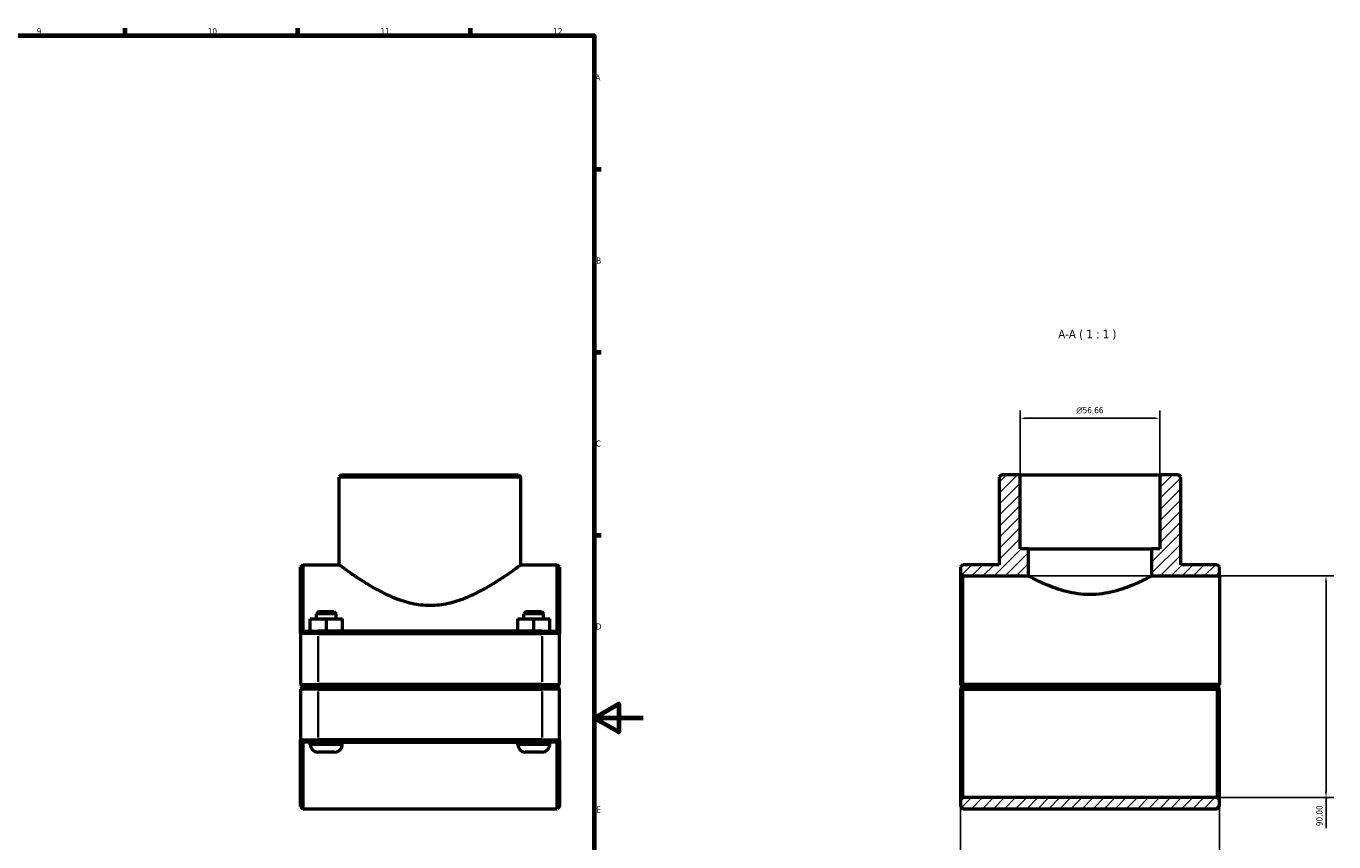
# Model space of a CAD drawing. Header units: millimetres. Extents: x 0 to 1121, y -20 to 1083.
# Tile 6 of 6: x 591 to 1121, y 247 to 578. Entities that reach past the tile are written whole.
import ezdxf

# ---------------------------------------------------------------- set-up
doc = ezdxf.new("R2010")
doc.units = ezdxf.units.MM
for name, color, linetype, lineweight in [('Border (ISO)', 7, 'Continuous', 70), ('Dimension (ISO)', 7, 'Continuous', 25), ('Hatch (ISO)', 7, 'Continuous', 18), ('Symbol (ISO)', 7, 'Continuous', 25), ('Visible (ISO)', 7, 'Continuous', 50), ('Visible Narrow (ISO)', 7, 'Continuous', 35)]:
    doc.layers.add(name, color=color, linetype=linetype, lineweight=lineweight)
doc.styles.add('Label Text (ISO)', font='tahoma.ttf')
doc.styles.add('Note Text (ISO)', font='tahoma.ttf')
doc.dimstyles.new('Default (ISO)', dxfattribs={"dimtxt": 2.5, "dimasz": 2.5, "dimexe": 3.175, "dimexo": 0, "dimgap": 0.762, "dimtad": 1, "dimrnd": 1e-08, "dimzin": 0, "dimtxsty": 'Note Text (ISO)', "dimcen": 0.09, "dimdle": 10, "dimclrd": 256, "dimclre": 256, "dimclrt": 232, "dimazin": 0, "dimtfac": 1.40208, "dimtmove": 0, "dimatfit": 3, "dimfxl": 1, "dimtolj": 1, "dimtzin": 0, "dimlwd": -1, "dimlwe": -1, "dimarcsym": 0})

# ---------------------------------------------------------------- blocks, each defined once
blk = doc.blocks.new('Borders Default Border')
at = {"layer": 'Border (ISO)'}
for p, q in [((630.75, 574), (630.75, 576.9)), ((700.83, 574), (700.83, 576.9)), ((770.92, 574), (770.92, 576.9)), ((821, 519.75), (823.9, 519.75)), ((821, 445.5), (823.9, 445.5)), ((821, 371.25), (823.9, 371.25))]:
    blk.add_line(p, q, dxfattribs=at)
at = {"layer": 'Border (ISO)', "flags": 128}
for points in [[(20, 20), (20, 574), (821, 574), (821, 20), (20, 20)], [(841, 297), (821, 297), (831, 302.77), (831, 291.23), (821, 297)]]:
    blk.add_lwpolyline(points, dxfattribs=at)
at = {"layer": 'Border (ISO)', "color": 232, "true_color": 0xca0064, "char_height": 2.5, "attachment_point": 7, "style": 'Note Text (ISO)'}
for s, insert in [('9', (594.88, 574.35)), ('10', (664.29, 574.35)), ('11', (734.37, 574.4)), ('12', (804.46, 574.4)), ('A', (821.59, 555.62)), ('B', (821.89, 481.37)), ('C', (821.73, 407.08)), ('D', (821.73, 332.88)), ('E', (821.94, 258.63))]:
    blk.add_mtext(s, dxfattribs=dict(at, insert=insert))
blk = doc.blocks.new('*D7')
at = {"layer": 'Defpoints', "color": 0, "transparency": 16777216}
for p in [(993.9, 418.64), (993.9, 395.68), (1050.56, 395.68)]:
    blk.add_point(p, dxfattribs=at)
at = {"layer": 'Dimension (ISO)', "transparency": 16777216}
for p, q in [((993.9, 395.68), (993.9, 421.82)), ((1050.56, 395.68), (1050.56, 421.82)), ((1048.06, 418.64), (996.4, 418.64))]:
    blk.add_line(p, q, dxfattribs=at)
for points in [[(996.4, 419.06), (996.4, 418.22), (993.9, 418.64)], [(1048.06, 419.06), (1048.06, 418.22), (1050.56, 418.64)]]:
    blk.add_solid(points, dxfattribs=at)
at = {"layer": 'Dimension (ISO)', "color": 232, "true_color": 0xca0064, "transparency": 16777216, "insert": (1016.66, 423.16), "char_height": 2.5, "attachment_point": 1, "style": 'Note Text (ISO)'}
blk.add_mtext('\\A1;\\fAIGDT|b0|i0;\\H2.5000;\\ln\\fTahoma|b0|i0;\\H2.5000;56,66', dxfattribs=at)
blk = doc.blocks.new('*D8')
at = {"layer": 'Defpoints', "color": 0, "transparency": 16777216}
for p in [(969.73, 310.63), (1074.73, 310.63), (969.73, 150.56)]:
    blk.add_point(p, dxfattribs=at)
at = {"layer": 'Dimension (ISO)', "transparency": 16777216}
for p, q in [((969.73, 310.63), (969.73, 147.39)), ((1074.73, 310.63), (1074.73, 147.39)), ((1072.23, 150.56), (972.23, 150.56))]:
    blk.add_line(p, q, dxfattribs=at)
for points in [[(972.23, 150.98), (972.23, 150.15), (969.73, 150.56)], [(1072.23, 150.98), (1072.23, 150.15), (1074.73, 150.56)]]:
    blk.add_solid(points, dxfattribs=at)
at = {"layer": 'Dimension (ISO)', "color": 232, "true_color": 0xca0064, "transparency": 16777216, "insert": (992.78, 154.5), "char_height": 2.5, "attachment_point": 1, "style": 'Note Text (ISO)'}
blk.add_mtext('\\A1;105,00', dxfattribs=at)
blk = doc.blocks.new('*D9')
at = {"layer": 'Defpoints', "color": 0, "transparency": 16777216}
for p in [(997.23, 354.68), (1073.83, 264.68), (1118.01, 264.68)]:
    blk.add_point(p, dxfattribs=at)
at = {"layer": 'Dimension (ISO)', "transparency": 16777216}
for p, q in [((997.23, 354.68), (1121.18, 354.68)), ((1118.01, 352.18), (1118.01, 267.18)), ((1073.83, 264.68), (1121.18, 264.68)), ((1118.01, 264.68), (1118.01, 252.36))]:
    blk.add_line(p, q, dxfattribs=at)
for points in [[(1117.59, 352.18), (1118.42, 352.18), (1118.01, 354.68)], [(1117.59, 267.18), (1118.42, 267.18), (1118.01, 264.68)]]:
    blk.add_solid(points, dxfattribs=at)
at = {"layer": 'Dimension (ISO)', "color": 232, "true_color": 0xca0064, "transparency": 16777216, "insert": (1114.07, 253.12), "char_height": 2.5, "attachment_point": 1, "rotation": 90, "style": 'Note Text (ISO)'}
blk.add_mtext('\\A1;90,00', dxfattribs=at)

msp = doc.modelspace()

# ---------------------------------------------------------------- hatches: boundary and pattern name
at = {"layer": 'Hatch (ISO)'}
h = msp.add_hatch(dxfattribs=at)
h.set_pattern_fill('ANSI31', color=256, scale=25.4, style=0)
h.set_pattern_definition([(45, (0, 0), (-2.245064, 2.245064), [])])
h.paths.add_polyline_path([(1074.73, 261.077), (1074.73, 263.777), (1073.83, 264.677), (970.63, 264.677), (969.73, 263.777), (969.73, 261.077), (970.63, 260.177), (1073.83, 260.177)])
h.paths.add_polyline_path([(986.304, 395.677), (985.404, 394.777), (985.404, 359.177), (970.63, 359.177), (969.73, 358.277), (969.73, 355.577), (970.63, 354.677), (997.23, 354.677), (997.23, 365.677), (993.902, 365.677), (993.902, 395.677)])
h.paths.add_polyline_path([(1059.057, 394.777), (1058.157, 395.677), (1050.558, 395.677), (1050.558, 365.677), (1047.23, 365.677), (1047.23, 354.677), (1074.73, 354.677), (1074.73, 358.277), (1073.83, 359.177), (1059.057, 359.177)])

# ---------------------------------------------------------------- linework, layer by layer
at = {"layer": 'Visible (ISO)'}
for p, q in [((718.537, 395.677), (717.637, 394.777)), ((717.637, 359.177), (717.637, 394.777)), ((791.29, 394.777), (717.637, 394.777)), ((718.537, 395.677), (790.39, 395.677)), ((790.39, 395.677), (791.29, 394.777)), ((791.29, 359.177), (791.29, 394.777)), ((986.304, 395.677), (985.404, 394.777)), ((985.404, 394.777), (985.404, 359.177)), ((993.902, 395.677), (986.304, 395.677)), ((993.902, 365.677), (993.902, 395.677)), ((993.902, 395.677), (1050.558, 395.677)), ((1058.157, 395.677), (1050.558, 395.677)), ((1050.558, 395.677), (1050.558, 365.677)), ((1059.057, 394.777), (1058.157, 395.677)), ((1059.057, 359.177), (1059.057, 394.777)), ((997.23, 365.677), (993.902, 365.677)), ((997.23, 354.677), (997.23, 365.677)), ((997.23, 365.677), (1047.23, 365.677)), ((1050.558, 365.677), (1047.23, 365.677)), ((1047.23, 365.677), (1047.23, 354.677)), ((701.964, 358.277), (702.864, 359.177)), ((701.964, 331.277), (701.964, 358.277)), ((702.864, 359.177), (702.864, 332.177)), ((702.864, 359.177), (717.637, 359.177)), ((791.29, 359.177), (806.064, 359.177)), ((806.064, 332.177), (806.064, 359.177)), ((806.964, 358.277), (806.064, 359.177)), ((806.964, 358.277), (806.964, 331.277)), ((970.63, 359.177), (969.73, 358.277)), ((969.73, 358.277), (969.73, 355.577)), ((969.73, 355.577), (970.63, 354.677)), ((969.73, 355.577), (969.73, 310.627)), ((985.404, 359.177), (970.63, 359.177)), ((1073.83, 359.177), (1059.057, 359.177)), ((1074.73, 358.277), (1073.83, 359.177)), ((1074.73, 354.677), (1074.73, 358.277)), ((970.63, 354.677), (997.23, 354.677)), ((970.63, 310.627), (970.63, 354.677)), ((1047.23, 354.677), (1074.73, 354.677)), ((1074.73, 354.677), (1074.73, 310.627)), ((709.264, 340.177), (708.364, 339.277)), ((709.264, 340.177), (715.464, 340.177)), ((715.464, 340.177), (716.364, 339.277)), ((793.464, 340.177), (792.564, 339.277)), ((793.464, 340.177), (799.664, 340.177)), ((799.664, 340.177), (800.564, 339.277)), ((705.844, 337.177), (705.884, 337.177)), ((705.844, 332.177), (705.844, 337.177)), ((705.884, 337.177), (712.404, 337.177)), ((705.884, 332.177), (705.884, 337.177)), ((716.364, 339.277), (708.364, 339.277)), ((708.364, 337.177), (708.364, 339.277)), ((712.404, 337.177), (718.884, 337.177)), ((712.404, 332.177), (712.404, 337.177)), ((716.364, 337.177), (716.364, 339.277)), ((718.884, 332.177), (718.884, 337.177)), ((790.044, 337.177), (790.084, 337.177)), ((790.044, 332.177), (790.044, 337.177)), ((790.084, 337.177), (796.604, 337.177)), ((790.084, 332.177), (790.084, 337.177)), ((800.564, 339.277), (792.564, 339.277)), ((792.564, 337.177), (792.564, 339.277)), ((796.604, 337.177), (803.084, 337.177)), ((796.604, 332.177), (796.604, 337.177)), ((800.564, 337.177), (800.564, 339.277)), ((803.084, 332.177), (803.084, 337.177)), ((702.864, 332.177), (701.964, 331.277)), ((709.014, 331.277), (701.964, 331.277)), ((701.964, 331.277), (701.964, 310.627)), ((702.864, 332.177), (709.014, 332.177)), ((799.914, 332.177), (709.014, 332.177)), ((709.014, 331.277), (799.914, 331.277)), ((799.914, 332.177), (806.064, 332.177)), ((806.964, 331.277), (799.914, 331.277)), ((806.064, 332.177), (806.964, 331.277)), ((806.964, 310.627), (806.964, 331.277)), ((702.864, 309.727), (701.964, 310.627)), ((701.964, 310.627), (709.014, 310.627)), ((702.864, 309.627), (701.964, 308.727)), ((709.014, 308.727), (701.964, 308.727)), ((701.964, 308.727), (701.964, 288.077)), ((709.014, 309.727), (702.864, 309.727)), ((702.864, 309.627), (709.014, 309.627)), ((705.864, 309.627), (705.864, 309.727)), ((799.914, 310.627), (709.014, 310.627)), ((709.014, 309.727), (799.914, 309.727)), ((799.914, 309.627), (709.014, 309.627)), ((709.014, 308.727), (799.914, 308.727)), ((718.864, 309.627), (718.864, 309.727)), ((790.064, 309.627), (790.064, 309.727)), ((799.914, 310.627), (806.964, 310.627)), ((806.064, 309.727), (799.914, 309.727)), ((799.914, 309.627), (806.064, 309.627)), ((806.964, 308.727), (799.914, 308.727)), ((803.064, 309.627), (803.064, 309.727)), ((806.064, 309.727), (806.964, 310.627)), ((806.064, 309.627), (806.964, 308.727)), ((806.964, 288.077), (806.964, 308.727)), ((969.73, 308.727), (969.73, 263.777)), ((970.63, 309.727), (970.181, 310.176)), ((970.181, 309.179), (970.63, 309.627)), ((1074.73, 310.627), (970.63, 310.627)), ((970.63, 309.727), (1073.83, 309.727)), ((1073.83, 309.627), (970.63, 309.627)), ((970.63, 264.677), (970.63, 308.727)), ((970.63, 308.727), (1073.83, 308.727)), ((973.63, 309.727), (973.63, 309.627)), ((986.63, 309.727), (986.63, 309.627)), ((1057.83, 309.727), (1057.83, 309.627)), ((1070.83, 309.727), (1070.83, 309.627)), ((1074.73, 310.627), (1073.83, 309.727)), ((1073.83, 309.627), (1074.279, 309.179)), ((1073.83, 308.727), (1073.83, 264.677)), ((1074.73, 310.627), (1074.73, 310.627)), ((1074.73, 263.777), (1074.73, 308.727)), ((701.964, 261.077), (701.964, 288.077)), ((701.964, 288.077), (709.014, 288.077)), ((702.864, 287.177), (701.964, 288.077)), ((702.864, 287.177), (702.864, 260.177)), ((709.014, 287.177), (702.864, 287.177)), ((705.864, 286.177), (705.864, 287.177)), ((799.914, 288.077), (709.014, 288.077)), ((709.014, 287.177), (799.914, 287.177)), ((718.864, 286.177), (718.864, 287.177)), ((790.064, 286.177), (790.064, 287.177)), ((799.914, 288.077), (806.964, 288.077)), ((806.064, 287.177), (799.914, 287.177)), ((803.064, 286.177), (803.064, 287.177)), ((806.064, 287.177), (806.964, 288.077)), ((806.064, 260.177), (806.064, 287.177)), ((806.964, 288.077), (806.964, 261.077)), ((715.864, 283.177), (708.864, 283.177)), ((800.064, 283.177), (793.064, 283.177)), ((701.964, 261.077), (702.864, 260.177)), ((702.864, 260.177), (806.064, 260.177)), ((806.964, 261.077), (806.064, 260.177)), ((970.63, 264.677), (969.73, 263.777)), ((969.73, 263.777), (969.73, 261.077)), ((969.73, 261.077), (970.63, 260.177)), ((1073.83, 264.677), (970.63, 264.677)), ((970.63, 260.177), (1073.83, 260.177)), ((1074.73, 263.777), (1073.83, 264.677)), ((1073.83, 260.177), (1074.73, 261.077)), ((1074.73, 261.077), (1074.73, 263.777))]:
    msp.add_line(p, q, dxfattribs=at)
for centre, start, end in [((708.864, 286.177), 180, 270), ((715.864, 286.177), 270, 0), ((793.064, 286.177), 180, 270), ((800.064, 286.177), 270, 0)]:
    msp.add_arc(centre, 3, start, end, dxfattribs=at)
for points, knots in [([(717.637, 359.177), (717.637, 359.177), (717.879, 358.996), (718.863, 358.271), (719.604, 357.728), (721.519, 356.357), (722.695, 355.529), (725.364, 353.722), (726.857, 352.744), (730.023, 350.785), (731.821, 349.727), (735.739, 347.65), (737.858, 346.632), (742.327, 344.851), (744.682, 344.089), (749.515, 343.039), (751.995, 342.754), (754.464, 342.754)], [17.5936052, 17.5936052, 17.5936052, 17.5936052, 18.3192407, 18.3192407, 19.0448762, 19.0448762, 19.7705116, 19.7705116, 20.4961471, 20.4961471, 21.2366454, 21.2366454, 21.9771437, 21.9771437, 22.717642, 22.717642, 23.4581403, 23.4581403, 23.4581403, 23.4581403]), ([(754.464, 342.754), (756.932, 342.754), (759.412, 343.039), (764.246, 344.089), (766.6, 344.851), (771.07, 346.632), (773.189, 347.65), (777.107, 349.727), (778.905, 350.785), (782.071, 352.744), (783.564, 353.722), (786.232, 355.529), (787.408, 356.357), (789.323, 357.728), (790.064, 358.271), (791.048, 358.996), (791.29, 359.177), (791.29, 359.177)], [0, 0, 0, 0, 0.7404983, 0.7404983, 1.4809966, 1.4809966, 2.2214949, 2.2214949, 2.9619932, 2.9619932, 3.6876287, 3.6876287, 4.4132641, 4.4132641, 5.1388996, 5.1388996, 5.8645351, 5.8645351, 5.8645351, 5.8645351]), ([(1022.23, 347.094), (1020.616, 347.094), (1018.963, 347.202), (1015.703, 347.625), (1014.095, 347.939), (1011.031, 348.706), (1009.572, 349.157), (1006.879, 350.101), (1005.645, 350.593), (1003.465, 351.524), (1002.437, 351.999), (1000.614, 352.882), (999.819, 353.289), (998.531, 353.965), (998.038, 354.233), (997.388, 354.589), (997.23, 354.677), (997.23, 354.677)], [0, 0, 0, 0, 0.4842753, 0.4842753, 0.9685505, 0.9685505, 1.4528258, 1.4528258, 1.937101, 1.937101, 2.4192209, 2.4192209, 2.9013408, 2.9013408, 3.3834608, 3.3834608, 3.8655807, 3.8655807, 3.8655807, 3.8655807]), ([(1047.23, 354.677), (1047.23, 354.677), (1047.073, 354.589), (1046.422, 354.233), (1045.93, 353.965), (1044.642, 353.289), (1043.846, 352.882), (1042.023, 351.999), (1040.996, 351.524), (1038.815, 350.593), (1037.582, 350.101), (1034.889, 349.157), (1033.429, 348.706), (1030.365, 347.939), (1028.758, 347.625), (1025.498, 347.202), (1023.845, 347.094), (1022.23, 347.094)], [11.596742, 11.596742, 11.596742, 11.596742, 12.0788619, 12.0788619, 12.5609818, 12.5609818, 13.0431017, 13.0431017, 13.5252217, 13.5252217, 14.0094969, 14.0094969, 14.4937722, 14.4937722, 14.9780474, 14.9780474, 15.4623227, 15.4623227, 15.4623227, 15.4623227])]:
    msp.add_open_spline(points, degree=3, knots=knots, dxfattribs=at)
for points in [[(970.181, 310.176), (969.957, 310.401), (969.73, 310.627)], [(969.73, 308.727), (969.957, 308.954), (970.181, 309.179)], [(1074.279, 309.179), (1074.504, 308.954), (1074.73, 308.727)]]:
    msp.add_open_spline(points, degree=2, dxfattribs=at)
for points, weights in [([(970.181, 310.176), (970.408, 310.403), (970.63, 310.627)], [1.00580187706, 1.00874273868, 1.0116413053]), ([(970.63, 308.727), (970.408, 308.952), (970.181, 309.179)], [1.0116413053, 1.00874273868, 1.00580187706]), ([(1074.279, 309.179), (1074.052, 308.952), (1073.83, 308.727)], [1.00580187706, 1.00874273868, 1.0116413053])]:
    msp.add_rational_spline(points, weights, degree=2, dxfattribs=at)
at = {"layer": 'Visible Narrow (ISO)'}
for p, q in [((709.014, 332.132), (709.014, 331.322)), ((709.014, 311.66), (709.014, 330.245)), ((799.914, 332.132), (799.914, 331.322)), ((799.914, 330.245), (799.914, 311.66)), ((709.014, 309.772), (709.014, 310.582)), ((709.014, 309.582), (709.014, 308.772)), ((799.914, 309.772), (799.914, 310.582)), ((799.914, 309.582), (799.914, 308.772)), ((709.014, 289.11), (709.014, 307.695)), ((799.914, 307.695), (799.914, 289.11)), ((709.014, 287.222), (709.014, 288.032)), ((799.914, 287.222), (799.914, 288.032)), ((705.944, 286.177), (718.784, 286.177)), ((790.144, 286.177), (802.984, 286.177))]:
    msp.add_line(p, q, dxfattribs=at)

# ---------------------------------------------------------------- block references
msp.add_blockref('Borders Default Border', (0, 0))

# ---------------------------------------------------------------- texts
at = {"layer": 'Symbol (ISO)', "insert": (1009.368, 450.427), "char_height": 3.5, "attachment_point": 7, "style": 'Label Text (ISO)'}
msp.add_mtext('A-A ( 1 : 1 )', dxfattribs=at)

# ---------------------------------------------------------------- dimensions: what is measured, and where the dimension line sits
at = {"layer": 'Dimension (ISO)'}
dim = msp.add_linear_dim(base=(993.902, 418.641), p1=(1050.558, 395.677), p2=(993.902, 395.677), angle=180, text='\\fAIGDT|b0|i0;\\H2.5000;\\ln\\fTahoma|b0|i0;\\H2.5000;<>', dimstyle='Default (ISO)', override={"dimdec": 2, "dimtp": 0, "dimtm": 0, "dimtdec": 2, "dimtofl": 0, "dimatfit": 1}, dxfattribs=at)
dim.commit()
dim.dimension.update_dxf_attribs({"geometry": '*D7', "text_midpoint": (1022.23, 418.641), "dimtype": 160})
dim = msp.add_linear_dim(base=(1118.006, 264.677), p1=(997.23, 354.677), p2=(1073.83, 264.677), angle=270, dimstyle='Default (ISO)', override={"dimdec": 2, "dimtp": 0, "dimtm": 0, "dimtdec": 2, "dimtofl": 0, "dimatfit": 2}, dxfattribs=at)
dim.commit()
dim.dimension.update_dxf_attribs({"geometry": '*D9', "text_midpoint": (1118.006, 257.267), "dimtype": 160})
dim = msp.add_linear_dim(base=(969.73, 150.562), p1=(1074.73, 310.627), p2=(969.73, 310.627), dimstyle='Default (ISO)', override={"dimdec": 2, "dimtp": 0, "dimtm": 0, "dimtdec": 2, "dimtofl": 0, "dimatfit": 1}, dxfattribs=at)
dim.commit()
dim.dimension.update_dxf_attribs({"geometry": '*D8', "text_midpoint": (997.73, 150.562), "dimtype": 160})

doc.saveas('drawing.dxf')
